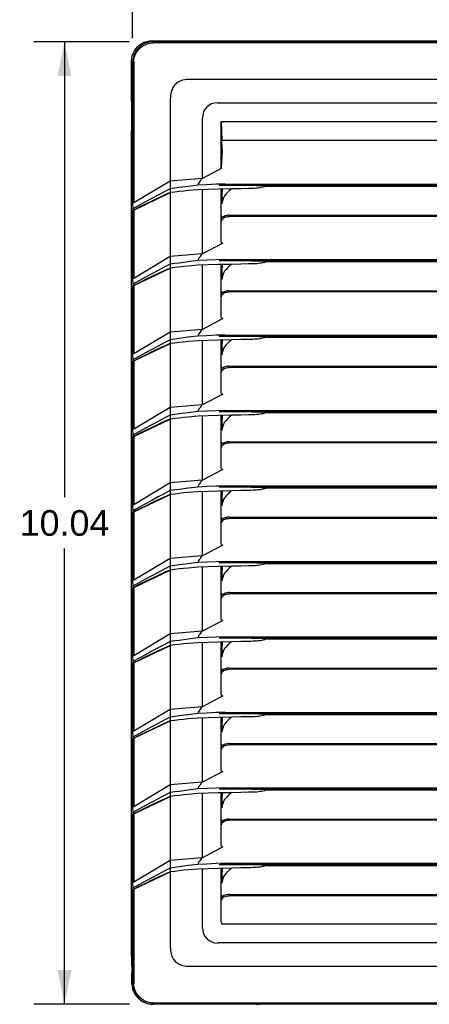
# Model space of a CAD drawing. Header units: inches. Extents: x 0 to 39.3, y 0 to 30.4.
# Tile 14 of 39: x 7.7 to 12, y 9.7 to 20. Entities that reach past the tile are written whole.
import ezdxf

# ---------------------------------------------------------------- set-up
doc = ezdxf.new("R2010")
doc.units = ezdxf.units.IN
doc.header["$LTSCALE"] = 2.160714
doc.header["$MEASUREMENT"] = 0
doc.layers.get('0').update_dxf_attribs({"linetype": 'CONTINUOUS'})
doc.styles.get("Standard").update_dxf_attribs({"font": 'arial.ttf'})
doc.dimstyles.new('DIMSTYLE_1', dxfattribs={"dimtxt": 0.267857, "dimasz": 0.357143, "dimexe": 0.09, "dimexo": 0.07, "dimgap": 0.0375, "dimtad": 0, "dimtih": 1, "dimtoh": 1, "dimzin": 4, "dimdsep": 46, "dimtxsty": 'Standard', "dimblk": '_FILLED', "dimblk1": '_FILLED', "dimblk2": '_FILLED', "dimcen": 0.09, "dimadec": 3, "dimazin": 1, "dimtfac": 1, "dimtdec": 3, "dimtofl": 0, "dimtmove": 0, "dimatfit": 3, "dimldrblk": '_FILLED', "dimfxl": 0, "dimtolj": 1, "dimtzin": 4, "dimarcsym": 0})

# ---------------------------------------------------------------- blocks, each defined once
blk = doc.blocks.new('_FILLED')
at = {"color": 0, "linetype": 'ByBlock'}
blk.add_solid([(0, 0), (-1, 0.2), (-1, -0.2)], dxfattribs=at)
blk = doc.blocks.new('*D1')
at = {"color": 2, "linetype": 'Continuous'}
for p, q in [((8.858, 19.825), (8.858, 20.566)), ((18.898, 19.825), (18.898, 20.566)), ((8.858, 20.244), (13.276, 20.244)), ((18.898, 20.244), (14.48, 20.244))]:
    blk.add_line(p, q, dxfattribs=at)
at = {"color": 2, "linetype": 'Continuous', "xscale": 0.3571428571, "yscale": 0.3571428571, "zscale": 0.3571428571, "rotation": 180}
blk.add_blockref('_FILLED', (8.858, 20.244), dxfattribs=at)
at = {"color": 2, "linetype": 'Continuous', "xscale": 0.3571428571, "yscale": 0.3571428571, "zscale": 0.3571428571}
blk.add_blockref('_FILLED', (18.898, 20.244), dxfattribs=at)
at = {"color": 2, "linetype": 'Continuous', "insert": (13.878, 20.378), "char_height": 0.2679, "width": 0.93601, "attachment_point": 2, "line_spacing_factor": 0.9}
blk.add_mtext('10.04', dxfattribs=at)
blk = doc.blocks.new('*D2')
at = {"color": 2, "linetype": 'Continuous'}
for p, q in [((8.823, 19.789), (7.827, 19.789)), ((8.148, 19.789), (8.148, 15.036)), ((8.148, 9.746), (8.148, 14.5)), ((8.825, 9.746), (7.827, 9.746))]:
    blk.add_line(p, q, dxfattribs=at)
at = {"color": 2, "linetype": 'Continuous', "xscale": 0.3571428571, "yscale": 0.3571428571, "zscale": 0.3571428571}
for p, rotation in [((8.148, 19.789), 90), ((8.148, 9.746), 270)]:
    blk.add_blockref('_FILLED', p, dxfattribs=dict(at, rotation=rotation))
at = {"color": 2, "linetype": 'Continuous', "insert": (8.148, 14.902), "char_height": 0.2679, "width": 0.93601, "attachment_point": 2, "line_spacing_factor": 0.9}
blk.add_mtext('10.04', dxfattribs=at)

msp = doc.modelspace()

# ---------------------------------------------------------------- linework, layer by layer
at = {"color": 6, "linetype": 'Continuous'}
for p, q in [((9.063, 19.799), (18.694, 19.799)), ((9.073, 19.789), (18.684, 19.789)), ((18.684, 19.777), (9.073, 19.777)), ((8.848, 19.191), (8.848, 19.585)), ((8.858, 19.575), (8.858, 18.112)), ((8.87, 19.575), (8.858, 19.575)), ((8.87, 19.575), (8.87, 18.107)), ((18.302, 19.395), (9.455, 19.395)), ((8.849, 19.152), (8.848, 19.191)), ((8.849, 18.876), (8.849, 19.152)), ((9.252, 19.192), (9.252, 10.345)), ((9.743, 19.152), (18.014, 19.152)), ((9.587, 18.363), (9.587, 18.996)), ((9.784, 18.955), (9.789, 18.759)), ((9.784, 18.466), (9.784, 18.955)), ((9.784, 18.955), (17.973, 18.955)), ((8.848, 18.837), (8.849, 18.876)), ((8.848, 10.247), (8.848, 18.837)), ((9.793, 18.686), (9.789, 18.759)), ((17.967, 18.759), (9.789, 18.759)), ((9.793, 18.661), (9.784, 18.466)), ((9.784, 18.466), (9.587, 18.363)), ((9.252, 18.335), (8.87, 18.107)), ((9.583, 18.363), (9.252, 18.335)), ((9.538, 18.292), (9.439, 18.28)), ((9.633, 18.297), (9.538, 18.292)), ((9.587, 18.363), (9.583, 18.363)), ((9.729, 18.301), (9.633, 18.297)), ((9.825, 18.304), (9.729, 18.301)), ((17.994, 18.29), (9.763, 18.29)), ((10.098, 18.288), (9.763, 18.29)), ((9.804, 18.299), (9.825, 18.304)), ((9.825, 18.304), (17.932, 18.304)), ((8.87, 18.033), (9.252, 18.214)), ((9.298, 18.22), (9.252, 18.214)), ((9.439, 18.28), (9.344, 18.268)), ((9.538, 18.244), (9.439, 18.235)), ((9.754, 18.25), (9.538, 18.244)), ((9.587, 17.575), (9.587, 18.245)), ((9.897, 18.254), (9.754, 18.25)), ((9.784, 17.698), (9.784, 18.251)), ((9.791, 18.097), (9.798, 18.251)), ((10.26, 18.283), (17.497, 18.283)), ((8.858, 18.112), (8.861, 18.046)), ((8.858, 18.028), (8.858, 17.324)), ((8.858, 18.028), (8.859, 18.028)), ((8.859, 18.028), (8.859, 18.028)), ((8.859, 18.028), (8.859, 18.028)), ((8.861, 18.046), (8.86, 18.029)), ((8.87, 18.033), (8.87, 17.319)), ((9.867, 17.978), (17.89, 17.978)), ((17.89, 17.966), (9.867, 17.966)), ((9.799, 17.687), (9.587, 17.575)), ((9.583, 17.575), (9.252, 17.548)), ((9.587, 17.575), (9.583, 17.575)), ((9.252, 17.548), (8.87, 17.319)), ((9.439, 17.493), (9.344, 17.48)), ((9.538, 17.505), (9.439, 17.493)), ((9.633, 17.509), (9.538, 17.505)), ((9.729, 17.513), (9.633, 17.509)), ((9.825, 17.517), (9.729, 17.513)), ((9.897, 17.466), (9.754, 17.463)), ((9.763, 17.503), (9.784, 17.507)), ((17.994, 17.503), (9.763, 17.503)), ((10.098, 17.5), (9.763, 17.503)), ((9.784, 17.507), (9.804, 17.512)), ((9.784, 16.91), (9.784, 17.463)), ((9.791, 17.31), (9.798, 17.464)), ((9.804, 17.512), (9.825, 17.517)), ((9.825, 17.517), (17.932, 17.517)), ((10.26, 17.495), (17.497, 17.495)), ((8.87, 17.246), (9.252, 17.427)), ((9.298, 17.433), (9.252, 17.427)), ((9.538, 17.456), (9.439, 17.447)), ((9.754, 17.463), (9.538, 17.456)), ((9.587, 16.788), (9.587, 17.458)), ((8.858, 17.324), (8.861, 17.258)), ((8.861, 17.258), (8.86, 17.241)), ((8.858, 17.241), (8.858, 16.537)), ((8.858, 17.241), (8.859, 17.241)), ((8.859, 17.241), (8.859, 17.241)), ((8.859, 17.241), (8.859, 17.241)), ((8.87, 17.246), (8.87, 16.532)), ((9.867, 17.191), (17.89, 17.191)), ((17.89, 17.178), (9.867, 17.178)), ((9.799, 16.9), (9.587, 16.788)), ((9.252, 16.76), (8.87, 16.532)), ((9.583, 16.788), (9.252, 16.76)), ((9.587, 16.788), (9.583, 16.788)), ((9.298, 16.645), (9.252, 16.64)), ((9.439, 16.705), (9.344, 16.693)), ((9.538, 16.717), (9.439, 16.705)), ((9.538, 16.669), (9.439, 16.66)), ((9.633, 16.722), (9.538, 16.717)), ((9.754, 16.675), (9.538, 16.669)), ((9.587, 16.001), (9.587, 16.67)), ((9.729, 16.726), (9.633, 16.722)), ((9.825, 16.729), (9.729, 16.726)), ((9.897, 16.679), (9.754, 16.675)), ((9.763, 16.715), (9.784, 16.72)), ((17.994, 16.715), (9.763, 16.715)), ((10.098, 16.713), (9.763, 16.715)), ((9.784, 16.72), (9.804, 16.725)), ((9.784, 16.123), (9.784, 16.676)), ((9.791, 16.522), (9.798, 16.676)), ((9.804, 16.725), (9.825, 16.729)), ((9.825, 16.729), (17.932, 16.729)), ((10.26, 16.708), (17.497, 16.708)), ((8.87, 16.459), (9.252, 16.64)), ((8.858, 16.537), (8.861, 16.471)), ((8.858, 16.453), (8.858, 15.749)), ((8.858, 16.453), (8.859, 16.453)), ((8.859, 16.454), (8.859, 16.453)), ((8.859, 16.454), (8.859, 16.454)), ((8.861, 16.471), (8.86, 16.454)), ((8.87, 16.459), (8.87, 15.745)), ((9.867, 16.404), (17.89, 16.404)), ((17.89, 16.391), (9.867, 16.391)), ((9.799, 16.112), (9.587, 16.001)), ((9.252, 15.973), (8.87, 15.745)), ((9.583, 16.001), (9.252, 15.973)), ((9.538, 15.93), (9.439, 15.918)), ((9.633, 15.934), (9.538, 15.93)), ((9.587, 16.001), (9.583, 16.001)), ((9.729, 15.938), (9.633, 15.934)), ((9.825, 15.942), (9.729, 15.938)), ((9.763, 15.928), (9.784, 15.932)), ((17.994, 15.928), (9.763, 15.928)), ((10.098, 15.925), (9.763, 15.928)), ((9.784, 15.932), (9.804, 15.937)), ((9.804, 15.937), (9.825, 15.942)), ((9.825, 15.942), (17.932, 15.942)), ((8.87, 15.671), (9.252, 15.852)), ((9.298, 15.858), (9.252, 15.852)), ((9.439, 15.918), (9.344, 15.905)), ((9.538, 15.882), (9.439, 15.873)), ((9.754, 15.888), (9.538, 15.882)), ((9.587, 15.213), (9.587, 15.883)), ((9.897, 15.891), (9.754, 15.888)), ((9.784, 15.335), (9.784, 15.889)), ((9.791, 15.735), (9.798, 15.889)), ((10.26, 15.921), (17.497, 15.921)), ((8.858, 15.749), (8.861, 15.683)), ((8.858, 15.666), (8.858, 14.962)), ((8.858, 15.666), (8.859, 15.666)), ((8.859, 15.666), (8.859, 15.666)), ((8.861, 15.683), (8.86, 15.667)), ((8.87, 15.671), (8.87, 14.957)), ((9.867, 15.616), (17.89, 15.616)), ((17.89, 15.603), (9.867, 15.603)), ((9.799, 15.325), (9.587, 15.213)), ((9.583, 15.213), (9.252, 15.185)), ((9.587, 15.213), (9.583, 15.213)), ((9.252, 15.185), (8.87, 14.957)), ((9.439, 15.13), (9.344, 15.118)), ((9.538, 15.142), (9.439, 15.13)), ((9.633, 15.147), (9.538, 15.142)), ((9.754, 15.1), (9.538, 15.094)), ((9.897, 15.104), (9.754, 15.1)), ((9.763, 15.14), (9.784, 15.145)), ((17.994, 15.14), (9.763, 15.14)), ((10.098, 15.138), (9.763, 15.14)), ((9.784, 15.145), (9.804, 15.15)), ((9.784, 14.548), (9.784, 15.101)), ((9.791, 14.947), (9.798, 15.102)), ((9.804, 15.15), (9.825, 15.155)), ((9.825, 15.155), (17.932, 15.155)), ((10.26, 15.133), (17.497, 15.133)), ((8.87, 14.884), (9.252, 15.065)), ((9.298, 15.07), (9.252, 15.065)), ((9.538, 15.094), (9.439, 15.085)), ((9.587, 14.426), (9.587, 15.096)), ((8.858, 14.962), (8.861, 14.896)), ((8.861, 14.896), (8.86, 14.879)), ((8.858, 14.878), (8.859, 14.879)), ((8.858, 14.878), (8.858, 14.175)), ((8.859, 14.879), (8.859, 14.879)), ((8.859, 14.879), (8.859, 14.879)), ((8.87, 14.884), (8.87, 14.17)), ((9.867, 14.829), (17.89, 14.829)), ((17.89, 14.816), (9.867, 14.816)), ((9.799, 14.537), (9.587, 14.426)), ((9.252, 14.398), (8.87, 14.17)), ((9.583, 14.426), (9.252, 14.398)), ((9.587, 14.426), (9.583, 14.426)), ((9.298, 14.283), (9.252, 14.277)), ((9.439, 14.343), (9.344, 14.331)), ((9.538, 14.355), (9.439, 14.343)), ((9.538, 14.307), (9.439, 14.298)), ((9.633, 14.36), (9.538, 14.355)), ((9.754, 14.313), (9.538, 14.307)), ((9.587, 13.638), (9.587, 14.308)), ((9.729, 14.364), (9.633, 14.36)), ((9.825, 14.367), (9.729, 14.364)), ((9.897, 14.317), (9.754, 14.313)), ((17.994, 14.353), (9.763, 14.353)), ((10.098, 14.351), (9.763, 14.353)), ((9.784, 13.761), (9.784, 14.314)), ((9.791, 14.16), (9.798, 14.314)), ((9.794, 14.36), (9.814, 14.365)), ((9.814, 14.365), (9.825, 14.367)), ((9.825, 14.367), (17.932, 14.367)), ((10.26, 14.346), (17.497, 14.346)), ((8.87, 14.096), (9.252, 14.277)), ((8.858, 14.175), (8.861, 14.109)), ((8.858, 14.091), (8.858, 13.387)), ((8.858, 14.091), (8.859, 14.091)), ((8.859, 14.091), (8.859, 14.091)), ((8.859, 14.091), (8.859, 14.091)), ((8.861, 14.109), (8.86, 14.092)), ((8.87, 14.096), (8.87, 13.382)), ((9.867, 14.041), (17.89, 14.041)), ((17.89, 14.029), (9.867, 14.029)), ((9.799, 13.75), (9.587, 13.638)), ((9.252, 13.611), (8.87, 13.382)), ((9.583, 13.638), (9.252, 13.611)), ((9.538, 13.568), (9.439, 13.555)), ((9.633, 13.572), (9.538, 13.568)), ((9.587, 13.638), (9.583, 13.638)), ((9.729, 13.576), (9.633, 13.572)), ((9.825, 13.58), (9.729, 13.576)), ((9.763, 13.566), (9.784, 13.57)), ((17.994, 13.566), (9.763, 13.566)), ((10.098, 13.563), (9.763, 13.566)), ((9.784, 13.57), (9.804, 13.575)), ((9.804, 13.575), (9.825, 13.58)), ((9.825, 13.58), (17.932, 13.58)), ((8.87, 13.309), (9.252, 13.49)), ((9.298, 13.496), (9.252, 13.49)), ((9.439, 13.555), (9.344, 13.543)), ((9.538, 13.519), (9.439, 13.51)), ((9.754, 13.526), (9.538, 13.519)), ((9.587, 12.851), (9.587, 13.521)), ((9.897, 13.529), (9.754, 13.526)), ((9.784, 12.973), (9.784, 13.526)), ((9.791, 13.373), (9.798, 13.527)), ((10.26, 13.558), (17.497, 13.558)), ((8.858, 13.387), (8.861, 13.321)), ((8.858, 13.304), (8.858, 12.6)), ((8.858, 13.304), (8.859, 13.304)), ((8.859, 13.304), (8.859, 13.304)), ((8.859, 13.304), (8.859, 13.304)), ((8.861, 13.321), (8.86, 13.304)), ((8.87, 13.309), (8.87, 12.595)), ((9.867, 13.254), (17.89, 13.254)), ((17.89, 13.241), (9.867, 13.241)), ((9.799, 12.963), (9.587, 12.851)), ((9.583, 12.851), (9.252, 12.823)), ((9.587, 12.851), (9.583, 12.851)), ((9.252, 12.823), (8.87, 12.595)), ((9.439, 12.768), (9.344, 12.756)), ((9.538, 12.78), (9.439, 12.768)), ((9.633, 12.785), (9.538, 12.78)), ((9.754, 12.738), (9.538, 12.732)), ((9.729, 12.789), (9.633, 12.785)), ((9.825, 12.792), (9.729, 12.789)), ((9.897, 12.742), (9.754, 12.738)), ((9.763, 12.778), (9.784, 12.783)), ((17.994, 12.778), (9.763, 12.778)), ((10.098, 12.776), (9.763, 12.778)), ((9.784, 12.783), (9.804, 12.788)), ((9.784, 12.186), (9.784, 12.739)), ((9.791, 12.585), (9.798, 12.739)), ((9.804, 12.788), (9.825, 12.792)), ((9.825, 12.792), (17.932, 12.792)), ((10.26, 12.771), (17.497, 12.771)), ((8.87, 12.522), (9.252, 12.703)), ((9.298, 12.708), (9.252, 12.703)), ((9.538, 12.732), (9.439, 12.723)), ((9.587, 12.064), (9.587, 12.733)), ((8.858, 12.6), (8.861, 12.534)), ((8.861, 12.534), (8.86, 12.517)), ((8.858, 12.516), (8.858, 11.812)), ((8.858, 12.516), (8.859, 12.516)), ((8.859, 12.517), (8.859, 12.516)), ((8.859, 12.517), (8.859, 12.517)), ((8.87, 12.522), (8.87, 11.808)), ((9.867, 12.467), (17.89, 12.467)), ((17.89, 12.454), (9.867, 12.454)), ((9.799, 12.175), (9.587, 12.064)), ((9.252, 12.036), (8.87, 11.808)), ((9.583, 12.064), (9.252, 12.036)), ((9.587, 12.064), (9.583, 12.064)), ((9.298, 11.921), (9.252, 11.915)), ((9.439, 11.981), (9.344, 11.968)), ((9.538, 11.993), (9.439, 11.981)), ((9.538, 11.945), (9.439, 11.936)), ((9.633, 11.997), (9.538, 11.993)), ((9.754, 11.951), (9.538, 11.945)), ((9.587, 11.276), (9.587, 11.946)), ((9.729, 12.001), (9.633, 11.997)), ((9.825, 12.005), (9.729, 12.001)), ((9.897, 11.954), (9.754, 11.951)), ((9.763, 11.991), (9.784, 11.995)), ((17.994, 11.991), (9.763, 11.991)), ((10.098, 11.988), (9.763, 11.991)), ((9.784, 11.995), (9.804, 12)), ((9.784, 11.398), (9.784, 11.952)), ((9.791, 11.798), (9.798, 11.952)), ((9.804, 12), (9.825, 12.005)), ((9.825, 12.005), (17.932, 12.005)), ((10.26, 11.984), (17.497, 11.984)), ((8.87, 11.734), (9.252, 11.915)), ((8.858, 11.812), (8.861, 11.746)), ((8.858, 11.729), (8.858, 11.025)), ((8.858, 11.729), (8.859, 11.729)), ((8.861, 11.746), (8.86, 11.73)), ((8.87, 11.734), (8.87, 11.02)), ((9.867, 11.679), (17.89, 11.679)), ((17.89, 11.666), (9.867, 11.666)), ((9.799, 11.388), (9.587, 11.276)), ((9.252, 11.248), (8.87, 11.02)), ((9.583, 11.276), (9.252, 11.248)), ((9.538, 11.205), (9.439, 11.193)), ((9.633, 11.21), (9.538, 11.205)), ((9.587, 11.276), (9.583, 11.276)), ((9.729, 11.214), (9.633, 11.21)), ((9.825, 11.218), (9.729, 11.214)), ((9.763, 11.203), (9.784, 11.208)), ((16.241, 11.203), (9.763, 11.203)), ((10.098, 11.201), (9.763, 11.203)), ((9.784, 11.208), (9.804, 11.213)), ((9.804, 11.213), (9.825, 11.218)), ((9.825, 11.218), (16.241, 11.218)), ((8.87, 10.947), (9.252, 11.128)), ((9.298, 11.133), (9.252, 11.128)), ((9.439, 11.193), (9.344, 11.181)), ((9.538, 11.157), (9.439, 11.148)), ((9.754, 11.163), (9.538, 11.157)), ((9.587, 10.546), (9.587, 11.159)), ((9.897, 11.167), (9.754, 11.163)), ((9.784, 10.602), (9.784, 11.164)), ((9.791, 11.01), (9.798, 11.165)), ((10.26, 11.196), (16.241, 11.196)), ((8.858, 11.025), (8.861, 10.959)), ((8.858, 10.941), (8.859, 10.942)), ((8.858, 10.941), (8.858, 9.963)), ((8.859, 10.942), (8.859, 10.942)), ((8.859, 10.942), (8.859, 10.942)), ((8.861, 10.959), (8.86, 10.942)), ((8.87, 10.947), (8.87, 9.963)), ((9.867, 10.892), (17.89, 10.892)), ((17.89, 10.879), (9.867, 10.879)), ((17.958, 10.583), (9.799, 10.583)), ((18.01, 10.386), (9.747, 10.386)), ((8.852, 9.957), (8.85, 10.068)), ((9.455, 10.143), (18.302, 10.143)), ((9.073, 9.761), (9.073, 9.749)), ((9.073, 9.761), (18.684, 9.761)), ((9.075, 9.746), (9.07, 9.746)), ((18.684, 9.749), (9.073, 9.749)), ((10.143, 9.746), (10.178, 9.748))]:
    msp.add_line(p, q, dxfattribs=at)
at = {"color": 7, "linetype": 'Continuous'}
msp.add_line((10.143, 9.746), (9.075, 9.746), dxfattribs=at)
at = {"color": 6, "linetype": 'Continuous'}
for points in [[(8.848, 19.585), (8.85, 19.613), (8.855, 19.64), (8.864, 19.667), (8.877, 19.692), (8.892, 19.715), (8.911, 19.736), (8.932, 19.755), (8.955, 19.77), (8.98, 19.783), (9.007, 19.792), (9.034, 19.797), (9.063, 19.799)], [(9.073, 19.789), (9.045, 19.787), (9.017, 19.782), (8.991, 19.773), (8.966, 19.76), (8.942, 19.745), (8.921, 19.726), (8.903, 19.705), (8.887, 19.682), (8.875, 19.657), (8.866, 19.63), (8.86, 19.602), (8.858, 19.575)], [(8.87, 19.575), (8.872, 19.601), (8.877, 19.626), (8.886, 19.652), (8.898, 19.675), (8.913, 19.697), (8.93, 19.717), (8.95, 19.734), (8.972, 19.749), (8.996, 19.761), (9.021, 19.77), (9.046, 19.775), (9.073, 19.777)], [(9.455, 19.395), (9.435, 19.394), (9.417, 19.393), (9.399, 19.39), (9.383, 19.387), (9.369, 19.383), (9.355, 19.378), (9.343, 19.372), (9.331, 19.366), (9.321, 19.359), (9.312, 19.351), (9.303, 19.343), (9.295, 19.335), (9.288, 19.326), (9.281, 19.315), (9.275, 19.304), (9.27, 19.292), (9.265, 19.279), (9.26, 19.264), (9.257, 19.248), (9.254, 19.231), (9.253, 19.212), (9.252, 19.192)], [(9.583, 18.363), (9.574, 18.352), (9.566, 18.341), (9.559, 18.329), (9.551, 18.317), (9.544, 18.305), (9.538, 18.292)], [(9.763, 18.29), (9.773, 18.292), (9.784, 18.295), (9.804, 18.299)], [(10.26, 18.283), (10.241, 18.284), (10.221, 18.285), (10.2, 18.286), (10.177, 18.286), (10.152, 18.287), (10.098, 18.288)], [(9.252, 18.214), (9.189, 18.187), (9.124, 18.158), (9.059, 18.127), (8.994, 18.095), (8.927, 18.062), (8.86, 18.029)], [(9.252, 18.255), (9.189, 18.222), (9.125, 18.189), (9.06, 18.154), (8.994, 18.119), (8.861, 18.046)], [(9.344, 18.268), (9.298, 18.261), (9.252, 18.255)], [(9.439, 18.235), (9.391, 18.23), (9.344, 18.225), (9.298, 18.22)], [(10.067, 18.257), (9.989, 18.255), (9.897, 18.254)], [(10.26, 18.283), (10.247, 18.278), (10.234, 18.274), (10.22, 18.27), (10.205, 18.267), (10.189, 18.264), (10.172, 18.262), (10.153, 18.261), (10.134, 18.259), (10.113, 18.258), (10.091, 18.257), (10.067, 18.257)], [(8.87, 18.107), (8.868, 18.108), (8.866, 18.108), (8.864, 18.109), (8.862, 18.11), (8.86, 18.111), (8.858, 18.112)], [(8.86, 18.029), (8.86, 18.029), (8.86, 18.028), (8.859, 18.028)], [(9.867, 17.978), (9.855, 17.978), (9.844, 17.976), (9.833, 17.974), (9.823, 17.971), (9.813, 17.966), (9.804, 17.961)], [(9.787, 17.918), (9.788, 17.925), (9.788, 17.932), (9.788, 17.941), (9.788, 17.951), (9.789, 17.974)], [(9.787, 17.918), (9.789, 17.928), (9.794, 17.937), (9.802, 17.945), (9.812, 17.952), (9.824, 17.958), (9.838, 17.962), (9.852, 17.965), (9.867, 17.966)], [(9.804, 17.961), (9.803, 17.961), (9.801, 17.96), (9.8, 17.959), (9.799, 17.959), (9.798, 17.959), (9.797, 17.959), (9.796, 17.959), (9.795, 17.959), (9.794, 17.96), (9.793, 17.96), (9.792, 17.961), (9.791, 17.962), (9.791, 17.963), (9.79, 17.965), (9.79, 17.966), (9.789, 17.967), (9.789, 17.969), (9.789, 17.971), (9.789, 17.972), (9.789, 17.974)], [(9.583, 17.575), (9.574, 17.565), (9.566, 17.554), (9.559, 17.542), (9.551, 17.53), (9.544, 17.517), (9.538, 17.505)], [(9.252, 17.467), (9.189, 17.435), (9.125, 17.401), (9.06, 17.367), (8.994, 17.331), (8.861, 17.258)], [(9.344, 17.48), (9.298, 17.474), (9.252, 17.467)], [(10.067, 17.47), (9.989, 17.468), (9.897, 17.466)], [(10.26, 17.495), (10.247, 17.491), (10.234, 17.486), (10.22, 17.483), (10.205, 17.48), (10.189, 17.477), (10.172, 17.475), (10.153, 17.473), (10.134, 17.472), (10.113, 17.471), (10.091, 17.47), (10.067, 17.47)], [(10.26, 17.495), (10.241, 17.496), (10.221, 17.497), (10.2, 17.498), (10.177, 17.499), (10.152, 17.499), (10.098, 17.5)], [(9.252, 17.427), (9.189, 17.399), (9.124, 17.37), (9.059, 17.34), (8.994, 17.308), (8.927, 17.275), (8.86, 17.241)], [(9.439, 17.447), (9.391, 17.443), (9.344, 17.438), (9.298, 17.433)], [(8.87, 17.319), (8.868, 17.32), (8.866, 17.321), (8.864, 17.322), (8.862, 17.323), (8.86, 17.323), (8.858, 17.324)], [(8.86, 17.241), (8.86, 17.241), (8.86, 17.241), (8.859, 17.241)], [(9.787, 17.131), (9.788, 17.137), (9.788, 17.145), (9.788, 17.154), (9.788, 17.164), (9.789, 17.187)], [(9.787, 17.131), (9.789, 17.14), (9.794, 17.15), (9.802, 17.158), (9.812, 17.165), (9.824, 17.171), (9.838, 17.175), (9.852, 17.177), (9.867, 17.178)], [(9.804, 17.174), (9.803, 17.173), (9.801, 17.173), (9.8, 17.172), (9.799, 17.172), (9.798, 17.171), (9.797, 17.171), (9.796, 17.172), (9.795, 17.172), (9.794, 17.172), (9.793, 17.173), (9.792, 17.174), (9.791, 17.175), (9.791, 17.176), (9.79, 17.177), (9.79, 17.179), (9.789, 17.18), (9.789, 17.182), (9.789, 17.183), (9.789, 17.185), (9.789, 17.187)], [(9.867, 17.191), (9.855, 17.19), (9.844, 17.189), (9.833, 17.187), (9.823, 17.183), (9.813, 17.179), (9.804, 17.174)], [(9.583, 16.788), (9.574, 16.777), (9.566, 16.766), (9.559, 16.754), (9.551, 16.742), (9.544, 16.73), (9.538, 16.717)], [(9.252, 16.68), (9.189, 16.648), (9.125, 16.614), (9.06, 16.579), (8.994, 16.544), (8.861, 16.471)], [(9.344, 16.693), (9.298, 16.686), (9.252, 16.68)], [(9.439, 16.66), (9.391, 16.655), (9.344, 16.65), (9.298, 16.645)], [(10.067, 16.682), (9.989, 16.681), (9.897, 16.679)], [(10.26, 16.708), (10.247, 16.703), (10.234, 16.699), (10.22, 16.695), (10.205, 16.692), (10.189, 16.69), (10.172, 16.687), (10.153, 16.686), (10.134, 16.684), (10.113, 16.683), (10.091, 16.683), (10.067, 16.682)], [(10.26, 16.708), (10.241, 16.709), (10.221, 16.71), (10.2, 16.711), (10.177, 16.711), (10.152, 16.712), (10.098, 16.713)], [(9.252, 16.64), (9.189, 16.612), (9.124, 16.583), (9.059, 16.552), (8.994, 16.52), (8.927, 16.487), (8.86, 16.454)], [(8.87, 16.532), (8.868, 16.533), (8.866, 16.534), (8.864, 16.534), (8.862, 16.535), (8.86, 16.536), (8.858, 16.537)], [(8.86, 16.454), (8.86, 16.454), (8.86, 16.454), (8.859, 16.454)], [(9.787, 16.344), (9.788, 16.35), (9.788, 16.358), (9.788, 16.366), (9.788, 16.376), (9.789, 16.399)], [(9.787, 16.344), (9.789, 16.353), (9.794, 16.362), (9.802, 16.37), (9.812, 16.377), (9.824, 16.383), (9.838, 16.388), (9.852, 16.39), (9.867, 16.391)], [(9.804, 16.387), (9.803, 16.386), (9.801, 16.385), (9.8, 16.385), (9.799, 16.384), (9.798, 16.384), (9.797, 16.384), (9.796, 16.384), (9.795, 16.384), (9.794, 16.385), (9.793, 16.386), (9.792, 16.386), (9.791, 16.387), (9.791, 16.388), (9.79, 16.39), (9.79, 16.391), (9.789, 16.393), (9.789, 16.394), (9.789, 16.396), (9.789, 16.398), (9.789, 16.399)], [(9.867, 16.404), (9.855, 16.403), (9.844, 16.402), (9.833, 16.399), (9.823, 16.396), (9.813, 16.392), (9.804, 16.387)], [(9.583, 16.001), (9.574, 15.99), (9.566, 15.979), (9.559, 15.967), (9.551, 15.955), (9.544, 15.943), (9.538, 15.93)], [(10.26, 15.921), (10.241, 15.922), (10.221, 15.923), (10.2, 15.923), (10.177, 15.924), (10.152, 15.925), (10.098, 15.925)], [(9.252, 15.852), (9.189, 15.825), (9.124, 15.795), (9.059, 15.765), (8.994, 15.733), (8.927, 15.7), (8.86, 15.667)], [(9.252, 15.893), (9.189, 15.86), (9.125, 15.827), (9.06, 15.792), (8.994, 15.756), (8.861, 15.683)], [(9.344, 15.905), (9.298, 15.899), (9.252, 15.893)], [(9.439, 15.873), (9.391, 15.868), (9.344, 15.863), (9.298, 15.858)], [(10.067, 15.895), (9.989, 15.893), (9.897, 15.891)], [(10.26, 15.921), (10.247, 15.916), (10.234, 15.912), (10.22, 15.908), (10.205, 15.905), (10.189, 15.902), (10.172, 15.9), (10.153, 15.898), (10.134, 15.897), (10.113, 15.896), (10.091, 15.895), (10.067, 15.895)], [(8.87, 15.745), (8.868, 15.745), (8.866, 15.746), (8.864, 15.747), (8.862, 15.748), (8.86, 15.749), (8.858, 15.749)], [(8.86, 15.667), (8.86, 15.666), (8.86, 15.666), (8.859, 15.666), (8.859, 15.666), (8.859, 15.666)], [(9.867, 15.616), (9.855, 15.616), (9.844, 15.614), (9.833, 15.612), (9.823, 15.608), (9.813, 15.604), (9.804, 15.599)], [(9.787, 15.556), (9.788, 15.563), (9.788, 15.57), (9.788, 15.579), (9.788, 15.589), (9.789, 15.612)], [(9.787, 15.556), (9.789, 15.566), (9.794, 15.575), (9.802, 15.583), (9.812, 15.59), (9.824, 15.596), (9.838, 15.6), (9.852, 15.603), (9.867, 15.603)], [(9.804, 15.599), (9.803, 15.598), (9.801, 15.598), (9.8, 15.597), (9.799, 15.597), (9.798, 15.597), (9.797, 15.597), (9.796, 15.597), (9.795, 15.597), (9.794, 15.598), (9.793, 15.598), (9.792, 15.599), (9.791, 15.6), (9.791, 15.601), (9.79, 15.602), (9.79, 15.604), (9.789, 15.605), (9.789, 15.607), (9.789, 15.608), (9.789, 15.61), (9.789, 15.612)], [(9.583, 15.213), (9.574, 15.203), (9.566, 15.191), (9.559, 15.18), (9.551, 15.168), (9.544, 15.155), (9.538, 15.142)], [(9.252, 15.105), (9.189, 15.073), (9.125, 15.039), (9.06, 15.004), (8.994, 14.969), (8.861, 14.896)], [(9.344, 15.118), (9.298, 15.112), (9.252, 15.105)], [(9.825, 15.155), (9.777, 15.153), (9.729, 15.151), (9.633, 15.147)], [(10.067, 15.107), (9.989, 15.106), (9.897, 15.104)], [(10.26, 15.133), (10.247, 15.129), (10.234, 15.124), (10.22, 15.121), (10.205, 15.117), (10.189, 15.115), (10.172, 15.113), (10.153, 15.111), (10.134, 15.11), (10.113, 15.109), (10.091, 15.108), (10.067, 15.107)], [(10.26, 15.133), (10.241, 15.134), (10.221, 15.135), (10.2, 15.136), (10.177, 15.137), (10.152, 15.137), (10.098, 15.138)], [(9.252, 15.065), (9.189, 15.037), (9.124, 15.008), (9.059, 14.977), (8.994, 14.945), (8.927, 14.913), (8.86, 14.879)], [(9.439, 15.085), (9.391, 15.081), (9.344, 15.076), (9.298, 15.07)], [(8.87, 14.957), (8.868, 14.958), (8.866, 14.959), (8.864, 14.96), (8.862, 14.96), (8.86, 14.961), (8.858, 14.962)], [(8.86, 14.879), (8.86, 14.879), (8.86, 14.879), (8.859, 14.879)], [(9.787, 14.769), (9.788, 14.775), (9.788, 14.783), (9.788, 14.792), (9.788, 14.802), (9.789, 14.825)], [(9.787, 14.769), (9.789, 14.778), (9.794, 14.787), (9.802, 14.796), (9.812, 14.803), (9.824, 14.809), (9.838, 14.813), (9.852, 14.815), (9.867, 14.816)], [(9.804, 14.812), (9.803, 14.811), (9.801, 14.81), (9.8, 14.81), (9.799, 14.809), (9.798, 14.809), (9.797, 14.809), (9.796, 14.809), (9.795, 14.81), (9.794, 14.81), (9.793, 14.811), (9.792, 14.812), (9.791, 14.813), (9.791, 14.814), (9.79, 14.815), (9.79, 14.816), (9.789, 14.818), (9.789, 14.819), (9.789, 14.821), (9.789, 14.823), (9.789, 14.825)], [(9.867, 14.829), (9.855, 14.828), (9.844, 14.827), (9.833, 14.824), (9.823, 14.821), (9.813, 14.817), (9.804, 14.812)], [(9.583, 14.426), (9.574, 14.415), (9.566, 14.404), (9.559, 14.392), (9.551, 14.38), (9.544, 14.368), (9.538, 14.355)], [(9.252, 14.318), (9.189, 14.285), (9.125, 14.252), (9.06, 14.217), (8.994, 14.182), (8.861, 14.109)], [(9.344, 14.331), (9.298, 14.324), (9.252, 14.318)], [(9.439, 14.298), (9.391, 14.293), (9.344, 14.288), (9.298, 14.283)], [(9.763, 14.353), (9.773, 14.355), (9.794, 14.36)], [(10.067, 14.32), (9.989, 14.318), (9.897, 14.317)], [(10.26, 14.346), (10.247, 14.341), (10.234, 14.337), (10.22, 14.333), (10.205, 14.33), (10.189, 14.327), (10.172, 14.325), (10.153, 14.324), (10.134, 14.322), (10.113, 14.321), (10.091, 14.32), (10.067, 14.32)], [(10.26, 14.346), (10.241, 14.347), (10.221, 14.348), (10.2, 14.349), (10.177, 14.349), (10.152, 14.35), (10.098, 14.351)], [(9.252, 14.277), (9.189, 14.25), (9.124, 14.221), (9.059, 14.19), (8.994, 14.158), (8.927, 14.125), (8.86, 14.092)], [(8.87, 14.17), (8.868, 14.171), (8.866, 14.171), (8.864, 14.172), (8.862, 14.173), (8.86, 14.174), (8.858, 14.175)], [(8.86, 14.092), (8.86, 14.092), (8.86, 14.091), (8.859, 14.091)], [(9.787, 13.981), (9.788, 13.988), (9.788, 13.995), (9.788, 14.004), (9.788, 14.014), (9.789, 14.037)], [(9.787, 13.981), (9.789, 13.991), (9.794, 14), (9.802, 14.008), (9.812, 14.015), (9.824, 14.021), (9.838, 14.025), (9.852, 14.028), (9.867, 14.029)], [(9.804, 14.024), (9.803, 14.024), (9.801, 14.023), (9.8, 14.022), (9.799, 14.022), (9.798, 14.022), (9.797, 14.022), (9.796, 14.022), (9.795, 14.022), (9.794, 14.023), (9.793, 14.023), (9.792, 14.024), (9.791, 14.025), (9.791, 14.026), (9.79, 14.028), (9.79, 14.029), (9.789, 14.03), (9.789, 14.032), (9.789, 14.034), (9.789, 14.035), (9.789, 14.037)], [(9.867, 14.041), (9.855, 14.041), (9.844, 14.039), (9.833, 14.037), (9.823, 14.034), (9.813, 14.029), (9.804, 14.024)], [(9.583, 13.638), (9.574, 13.628), (9.566, 13.617), (9.559, 13.605), (9.551, 13.593), (9.544, 13.58), (9.538, 13.568)], [(10.26, 13.558), (10.241, 13.559), (10.221, 13.56), (10.2, 13.561), (10.177, 13.562), (10.152, 13.562), (10.098, 13.563)], [(9.252, 13.49), (9.189, 13.462), (9.124, 13.433), (9.059, 13.403), (8.994, 13.371), (8.927, 13.338), (8.86, 13.304)], [(9.252, 13.53), (9.189, 13.498), (9.125, 13.464), (9.06, 13.43), (8.994, 13.394), (8.861, 13.321)], [(9.344, 13.543), (9.298, 13.537), (9.252, 13.53)], [(9.439, 13.51), (9.391, 13.506), (9.344, 13.501), (9.298, 13.496)], [(10.067, 13.532), (9.989, 13.531), (9.897, 13.529)], [(10.26, 13.558), (10.247, 13.554), (10.234, 13.549), (10.22, 13.546), (10.205, 13.543), (10.189, 13.54), (10.172, 13.538), (10.153, 13.536), (10.134, 13.535), (10.113, 13.534), (10.091, 13.533), (10.067, 13.532)], [(8.87, 13.382), (8.868, 13.383), (8.866, 13.384), (8.864, 13.385), (8.862, 13.386), (8.86, 13.386), (8.858, 13.387)], [(8.86, 13.304), (8.86, 13.304), (8.86, 13.304), (8.859, 13.304)], [(9.867, 13.254), (9.855, 13.253), (9.844, 13.252), (9.833, 13.25), (9.823, 13.246), (9.813, 13.242), (9.804, 13.237)], [(9.787, 13.194), (9.788, 13.2), (9.788, 13.208), (9.788, 13.217), (9.788, 13.227), (9.789, 13.25)], [(9.787, 13.194), (9.789, 13.203), (9.794, 13.213), (9.802, 13.221), (9.812, 13.228), (9.824, 13.234), (9.838, 13.238), (9.852, 13.24), (9.867, 13.241)], [(9.804, 13.237), (9.803, 13.236), (9.801, 13.236), (9.8, 13.235), (9.799, 13.235), (9.798, 13.234), (9.797, 13.234), (9.796, 13.235), (9.795, 13.235), (9.794, 13.235), (9.793, 13.236), (9.792, 13.237), (9.791, 13.238), (9.791, 13.239), (9.79, 13.24), (9.79, 13.241), (9.789, 13.243), (9.789, 13.245), (9.789, 13.246), (9.789, 13.248), (9.789, 13.25)], [(9.583, 12.851), (9.574, 12.84), (9.566, 12.829), (9.559, 12.817), (9.551, 12.805), (9.544, 12.793), (9.538, 12.78)], [(9.252, 12.743), (9.189, 12.711), (9.125, 12.677), (9.06, 12.642), (8.994, 12.607), (8.861, 12.534)], [(9.344, 12.756), (9.298, 12.749), (9.252, 12.743)], [(10.067, 12.745), (9.989, 12.744), (9.897, 12.742)], [(10.26, 12.771), (10.247, 12.766), (10.234, 12.762), (10.22, 12.758), (10.205, 12.755), (10.189, 12.753), (10.172, 12.75), (10.153, 12.749), (10.134, 12.747), (10.113, 12.746), (10.091, 12.746), (10.067, 12.745)], [(10.26, 12.771), (10.241, 12.772), (10.221, 12.773), (10.2, 12.774), (10.177, 12.774), (10.152, 12.775), (10.098, 12.776)], [(9.252, 12.703), (9.189, 12.675), (9.124, 12.646), (9.059, 12.615), (8.994, 12.583), (8.927, 12.55), (8.86, 12.517)], [(9.439, 12.723), (9.391, 12.718), (9.344, 12.713), (9.298, 12.708)], [(8.87, 12.595), (8.868, 12.596), (8.866, 12.597), (8.864, 12.597), (8.862, 12.598), (8.86, 12.599), (8.858, 12.6)], [(8.86, 12.517), (8.86, 12.517), (8.86, 12.517), (8.859, 12.517)], [(9.787, 12.407), (9.788, 12.413), (9.788, 12.421), (9.788, 12.429), (9.788, 12.439), (9.789, 12.462)], [(9.787, 12.407), (9.789, 12.416), (9.794, 12.425), (9.802, 12.433), (9.812, 12.44), (9.824, 12.446), (9.838, 12.451), (9.852, 12.453), (9.867, 12.454)], [(9.804, 12.45), (9.803, 12.449), (9.801, 12.448), (9.8, 12.448), (9.799, 12.447), (9.798, 12.447), (9.797, 12.447), (9.796, 12.447), (9.795, 12.447), (9.794, 12.448), (9.793, 12.449), (9.792, 12.449), (9.791, 12.45), (9.791, 12.451), (9.79, 12.453), (9.79, 12.454), (9.789, 12.456), (9.789, 12.457), (9.789, 12.459), (9.789, 12.461), (9.789, 12.462)], [(9.867, 12.467), (9.855, 12.466), (9.844, 12.465), (9.833, 12.462), (9.823, 12.459), (9.813, 12.455), (9.804, 12.45)], [(9.583, 12.064), (9.574, 12.053), (9.566, 12.042), (9.559, 12.03), (9.551, 12.018), (9.544, 12.006), (9.538, 11.993)], [(9.252, 11.956), (9.189, 11.923), (9.125, 11.89), (9.06, 11.855), (8.994, 11.819), (8.861, 11.746)], [(9.344, 11.968), (9.298, 11.962), (9.252, 11.956)], [(9.439, 11.936), (9.391, 11.931), (9.344, 11.926), (9.298, 11.921)], [(10.067, 11.958), (9.989, 11.956), (9.897, 11.954)], [(10.26, 11.984), (10.247, 11.979), (10.234, 11.975), (10.22, 11.971), (10.205, 11.968), (10.189, 11.965), (10.172, 11.963), (10.153, 11.961), (10.134, 11.96), (10.113, 11.959), (10.091, 11.958), (10.067, 11.958)], [(10.26, 11.984), (10.241, 11.985), (10.221, 11.986), (10.2, 11.986), (10.177, 11.987), (10.152, 11.988), (10.098, 11.988)], [(9.252, 11.915), (9.189, 11.888), (9.124, 11.858), (9.059, 11.828), (8.994, 11.796), (8.927, 11.763), (8.86, 11.73)], [(8.87, 11.808), (8.868, 11.808), (8.866, 11.809), (8.864, 11.81), (8.862, 11.811), (8.86, 11.812), (8.858, 11.812)], [(8.859, 11.729), (8.859, 11.729), (8.859, 11.729), (8.859, 11.729)], [(8.86, 11.729), (8.86, 11.729), (8.86, 11.73)], [(9.787, 11.619), (9.788, 11.626), (9.788, 11.633), (9.788, 11.642), (9.788, 11.652), (9.789, 11.675)], [(9.787, 11.619), (9.789, 11.629), (9.794, 11.638), (9.802, 11.646), (9.812, 11.653), (9.824, 11.659), (9.838, 11.663), (9.852, 11.666), (9.867, 11.666)], [(9.804, 11.662), (9.803, 11.661), (9.801, 11.661), (9.8, 11.66), (9.799, 11.66), (9.798, 11.66), (9.797, 11.66), (9.796, 11.66), (9.795, 11.66), (9.794, 11.661), (9.793, 11.661), (9.792, 11.662), (9.791, 11.663), (9.791, 11.664), (9.79, 11.665), (9.79, 11.667), (9.789, 11.668), (9.789, 11.67), (9.789, 11.671), (9.789, 11.673), (9.789, 11.675)], [(9.867, 11.679), (9.855, 11.679), (9.844, 11.677), (9.833, 11.675), (9.823, 11.671), (9.813, 11.667), (9.804, 11.662)], [(9.583, 11.276), (9.574, 11.265), (9.566, 11.254), (9.559, 11.243), (9.551, 11.231), (9.544, 11.218), (9.538, 11.205)], [(10.26, 11.196), (10.241, 11.197), (10.221, 11.198), (10.2, 11.199), (10.177, 11.2), (10.152, 11.2), (10.098, 11.201)], [(9.252, 11.128), (9.189, 11.1), (9.124, 11.071), (9.059, 11.04), (8.994, 11.008), (8.927, 10.976), (8.86, 10.942)], [(9.252, 11.168), (9.189, 11.136), (9.125, 11.102), (9.06, 11.067), (8.994, 11.032), (8.861, 10.959)], [(9.344, 11.181), (9.298, 11.175), (9.252, 11.168)], [(9.439, 11.148), (9.391, 11.144), (9.344, 11.139), (9.298, 11.133)], [(10.067, 11.17), (9.989, 11.169), (9.897, 11.167)], [(10.26, 11.196), (10.247, 11.192), (10.234, 11.187), (10.22, 11.184), (10.205, 11.18), (10.189, 11.178), (10.172, 11.176), (10.153, 11.174), (10.134, 11.173), (10.113, 11.172), (10.091, 11.171), (10.067, 11.17)], [(8.87, 11.02), (8.868, 11.021), (8.866, 11.022), (8.864, 11.023), (8.862, 11.023), (8.86, 11.024), (8.858, 11.025)], [(8.86, 10.942), (8.86, 10.942), (8.86, 10.942), (8.859, 10.942)], [(9.867, 10.892), (9.855, 10.891), (9.844, 10.89), (9.833, 10.887), (9.823, 10.884), (9.813, 10.88), (9.804, 10.875)], [(9.787, 10.832), (9.788, 10.838), (9.788, 10.846), (9.788, 10.855), (9.788, 10.864), (9.789, 10.888)], [(9.787, 10.832), (9.789, 10.841), (9.794, 10.85), (9.802, 10.859), (9.812, 10.866), (9.824, 10.872), (9.838, 10.876), (9.852, 10.878), (9.867, 10.879)], [(9.804, 10.875), (9.803, 10.874), (9.801, 10.873), (9.8, 10.873), (9.799, 10.872), (9.798, 10.872), (9.797, 10.872), (9.796, 10.872), (9.795, 10.873), (9.794, 10.873), (9.793, 10.874), (9.792, 10.875), (9.791, 10.876), (9.791, 10.877), (9.79, 10.878), (9.79, 10.879), (9.789, 10.881), (9.789, 10.882), (9.789, 10.884), (9.789, 10.886), (9.789, 10.888)], [(9.785, 10.596), (9.786, 10.593), (9.787, 10.591), (9.789, 10.588), (9.792, 10.586), (9.794, 10.584), (9.797, 10.583)], [(9.252, 10.345), (9.253, 10.326), (9.254, 10.307), (9.257, 10.29), (9.26, 10.274), (9.265, 10.259), (9.27, 10.246), (9.275, 10.233), (9.282, 10.222), (9.289, 10.212), (9.296, 10.202), (9.304, 10.194), (9.312, 10.186), (9.322, 10.179), (9.332, 10.172), (9.343, 10.166), (9.355, 10.16), (9.369, 10.155), (9.384, 10.151), (9.4, 10.147), (9.417, 10.145), (9.435, 10.143), (9.455, 10.143)], [(8.858, 9.963), (8.86, 9.935), (8.866, 9.908), (8.875, 9.881), (8.887, 9.856), (8.903, 9.833), (8.921, 9.812), (8.942, 9.793), (8.966, 9.778), (8.991, 9.765), (9.017, 9.756), (9.045, 9.751), (9.073, 9.749)], [(8.864, 9.889), (8.87, 9.876), (8.876, 9.864), (8.882, 9.853), (8.888, 9.843), (8.894, 9.836), (8.899, 9.83)], [(9.073, 9.761), (9.046, 9.763), (9.021, 9.768), (8.996, 9.777), (8.972, 9.789), (8.95, 9.803), (8.93, 9.821), (8.913, 9.841), (8.898, 9.862), (8.886, 9.886), (8.878, 9.911), (8.872, 9.937), (8.87, 9.963)]]:
    msp.add_lwpolyline(points, dxfattribs=at)
for centre, major_axis, ratio, start_param, end_param in [((9.747, 18.991), (0.115, -0.115), 0.971472, 2.370664, 3.912521), ((9.793, 18.673), (0, 0.0154), 0.034921, 3.778638, 5.67232), ((10.184, 18.089), (0.394, -0.001), 0.615183, 2.399687, 3.115004), ((9.8, 17.706), (0.0104, 0.0201), 0.58897, -3.989154, -2.439118), ((10.184, 17.302), (0.394, -0.001), 0.615183, 2.399687, 3.115004), ((9.8, 16.919), (0.0104, 0.0201), 0.58897, -3.989154, -2.439118), ((10.184, 16.515), (0.394, -0.001), 0.615183, 2.399687, 3.115004), ((9.8, 16.131), (0.0104, 0.0201), 0.58897, -3.989154, -2.439118), ((10.184, 15.727), (0.394, -0.001), 0.615183, 2.399687, 3.115004), ((9.8, 15.344), (0.0104, 0.0201), 0.58897, -3.989154, -2.439118), ((10.184, 14.94), (0.394, -0.001), 0.615183, 2.399687, 3.115004), ((9.8, 14.557), (0.0104, 0.0201), 0.58897, -3.989154, -2.439118), ((10.184, 14.152), (0.394, -0.001), 0.615183, 2.399687, 3.115004), ((9.8, 13.769), (0.0104, 0.0201), 0.58897, -3.989154, -2.439118), ((10.184, 13.365), (0.394, -0.001), 0.615183, 2.399687, 3.115004), ((9.8, 12.982), (0.0104, 0.0201), 0.58897, -3.989154, -2.439118), ((10.184, 12.578), (0.394, -0.001), 0.615183, 2.399687, 3.115004), ((9.8, 12.194), (0.0104, 0.0201), 0.58897, -3.989154, -2.439118), ((10.184, 11.79), (0.394, -0.001), 0.615183, 2.399687, 3.115004), ((9.8, 11.407), (0.0104, 0.0201), 0.58897, -3.989154, -2.439118), ((10.184, 11.003), (0.394, -0.001), 0.615183, 2.399687, 3.115004), ((9.8, 10.61), (0.0104, 0.0201), 0.58897, -3.989154, -3.674955), ((9.8, 10.623), (0.0015, 0.0402), 0.3815, -3.253784, -3.126987), ((9.754, 10.553), (0.121, 0.121), 0.958022, -3.905555, -2.37763), ((8.862, 10.247), (0, 0.394), 0.035294, -4.712389, -4.24115), ((9.066, 9.957), (0.201, -0.078), 0.976074, -2.759079, -2.43248), ((9.057, 9.948), (-0.205, 0.079), 0.865603, 1.069505, 1.149626), ((9.073, 9.963), (0.09, 0.198), 0.984266, 2.722629, 3.561425)]:
    msp.add_ellipse(centre, major_axis=major_axis, ratio=ratio, start_param=start_param, end_param=end_param, dxfattribs=at)

# ---------------------------------------------------------------- dimensions: what is measured, and where the dimension line sits
at = {"color": 2, "linetype": 'Continuous'}
dim = msp.add_linear_dim(base=(18.898, 20.244), p1=(8.858, 19.755), p2=(18.898, 19.755), dimstyle='DIMSTYLE_1', dxfattribs=at)
dim.commit()
dim.dimension.update_dxf_attribs({"geometry": '*D1', "text_midpoint": (13.89, 20.243), "dimtype": 160})
dim = msp.add_linear_dim(base=(8.148, 9.746), p1=(8.893, 19.789), p2=(8.895, 9.746), angle=270, dimstyle='DIMSTYLE_1', dxfattribs=at)
dim.commit()
dim.dimension.update_dxf_attribs({"geometry": '*D2', "text_midpoint": (8.16, 14.766), "dimtype": 160})

doc.saveas('drawing.dxf')
